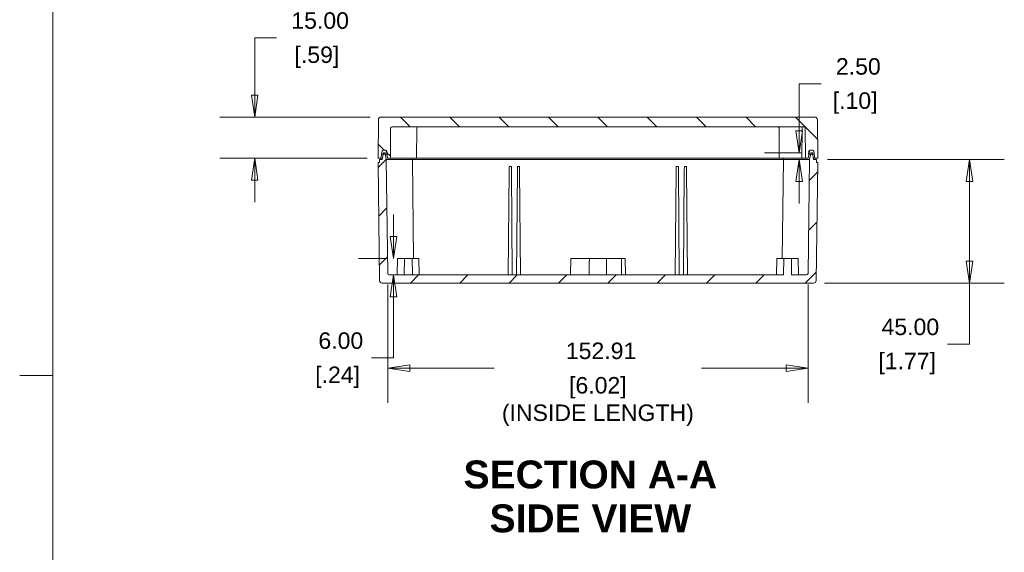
# Model space of a CAD drawing. Header units: millimetres. Extents: x 18 to 1100, y 18 to 846.
# Tile 2 of 9: x 18 to 376, y 367 to 561. Entities that reach past the tile are written whole.
import ezdxf

# ---------------------------------------------------------------- set-up
doc = ezdxf.new("R2010")
doc.units = ezdxf.units.MM
doc.header["$LTSCALE"] = 4
for name, color, linetype, lineweight in [('Dimension (ANSI)', 7, 'Continuous', 9), ('Hatch (ANSI)', 7, 'Continuous', 9), ('Sketch Geometry (ANSI)', 7, 'Continuous', 9), ('Symbol (ANSI)', 7, 'Continuous', 9), ('Visible (ANSI)', 7, 'Continuous', 9)]:
    doc.layers.add(name, color=color, linetype=linetype, lineweight=lineweight)
doc.styles.add('Label Text (ANSI)', font='arialbd.ttf')
doc.styles.add('Note Text (ANSI)', font='arial.ttf')
doc.dimstyles.new('Default - mm (ANSI)', dxfattribs={"dimscale": 4, "dimtxt": 1.5, "dimasz": 2, "dimexe": 3.175, "dimexo": 1, "dimgap": 0.8, "dimtad": 0, "dimtih": 1, "dimtoh": 1, "dimrnd": 1e-08, "dimzin": 4, "dimdsep": 46, "dimtxsty": 'Note Text (ANSI)', "dimblk": 'Filled-1', "dimcen": 0.09, "dimdle": 10, "dimclrd": 256, "dimclre": 256, "dimclrt": 256, "dimadec": 1, "dimazin": 0, "dimtfac": 2.032, "dimtofl": 0, "dimtmove": 0, "dimatfit": 3, "dimfxl": 1, "dimtolj": 1, "dimtzin": 0, "dimlwd": -1, "dimlwe": -1, "dimarcsym": 0})

# ---------------------------------------------------------------- blocks, each defined once
blk = doc.blocks.new('Filled-1')
at = {"color": 0}
for p, q in [((0, 0), (-1, 0.15)), ((-1, 0.15), (-1, -0.15)), ((-1, 0), (0, 0)), ((-1, -0.15), (0, 0))]:
    blk.add_line(p, q, dxfattribs=at)
at = {"color": 0, "flags": 128}
blk.add_lwpolyline([(-1, -0.15), (0, 0), (-1, 0.15), (-1, -0.15)], dxfattribs=at)
at = {"color": 0}
blk.add_solid([(-1, -0.15), (0, 0), (-1, 0.15), (-1, -0.15)], dxfattribs=at)
blk = doc.blocks.new('*D18')
at = {"layer": 'Defpoints', "color": 0, "transparency": 16777216}
for p in [(307.87, 510.46), (306.79, 465.46), (363.55, 465.46)]:
    blk.add_point(p, dxfattribs=at)
at = {"layer": 'Dimension (ANSI)', "transparency": 16777216}
for p, q in [((311.87, 510.46), (376.25, 510.46)), ((363.55, 502.46), (363.55, 473.46)), ((310.79, 465.46), (376.25, 465.46)), ((363.55, 465.46), (363.55, 443.26)), ((363.55, 443.26), (355.55, 443.26))]:
    blk.add_line(p, q, dxfattribs=at)
at = {"layer": 'Dimension (ANSI)', "transparency": 16777216, "xscale": 8, "yscale": 8, "zscale": 8}
for p, rotation in [((363.55, 510.46), 90), ((363.55, 465.46), 270)]:
    blk.add_blockref('Filled-1', p, dxfattribs=dict(at, rotation=rotation))
at = {"layer": 'Dimension (ANSI)', "transparency": 16777216, "char_height": 6, "attachment_point": 5, "style": 'Note Text (ANSI)'}
for s, insert in [('\\A1; 45.00', (340.9, 449.52)), ('\\A1;[1.77]', (340.9, 436.21))]:
    blk.add_mtext(s, dxfattribs=dict(at, insert=insert))
blk = doc.blocks.new('*D19')
at = {"layer": 'Defpoints', "color": 0, "transparency": 16777216}
for p in [(149.49, 525.96), (103.5, 510.96), (148.37, 510.96)]:
    blk.add_point(p, dxfattribs=at)
at = {"layer": 'Dimension (ANSI)', "transparency": 16777216}
for p, q in [((103.5, 533.96), (103.5, 554.81)), ((103.5, 554.81), (111.5, 554.81)), ((145.49, 525.96), (90.8, 525.96)), ((144.37, 510.96), (90.8, 510.96)), ((103.5, 502.96), (103.5, 494.96))]:
    blk.add_line(p, q, dxfattribs=at)
at = {"layer": 'Dimension (ANSI)', "transparency": 16777216, "xscale": 8, "yscale": 8, "zscale": 8}
for p, rotation in [((103.5, 525.96), 270), ((103.5, 510.96), 90)]:
    blk.add_blockref('Filled-1', p, dxfattribs=dict(at, rotation=rotation))
at = {"layer": 'Dimension (ANSI)', "transparency": 16777216, "char_height": 6, "attachment_point": 5, "style": 'Note Text (ANSI)'}
for s, insert in [('\\A1; 15.00', (126.15, 561.08)), ('\\A1;[.59]', (126.15, 547.77))]:
    blk.add_mtext(s, dxfattribs=dict(at, insert=insert))
blk = doc.blocks.new('*D41')
at = {"layer": 'Defpoints', "color": 0, "transparency": 16777216}
for p in [(151.91, 468.96), (304.83, 468.96), (304.83, 434.54)]:
    blk.add_point(p, dxfattribs=at)
at = {"layer": 'Dimension (ANSI)', "transparency": 16777216}
for p, q in [((151.91, 464.96), (151.91, 421.84)), ((304.83, 464.96), (304.83, 421.84)), ((159.91, 434.54), (190.65, 434.54)), ((296.83, 434.54), (266.09, 434.54))]:
    blk.add_line(p, q, dxfattribs=at)
at = {"layer": 'Dimension (ANSI)', "transparency": 16777216, "xscale": 8, "yscale": 8, "zscale": 8, "rotation": 180}
blk.add_blockref('Filled-1', (151.91, 434.54), dxfattribs=at)
at = {"layer": 'Dimension (ANSI)', "transparency": 16777216, "xscale": 8, "yscale": 8, "zscale": 8}
blk.add_blockref('Filled-1', (304.83, 434.54), dxfattribs=at)
at = {"layer": 'Dimension (ANSI)', "transparency": 16777216, "char_height": 6, "attachment_point": 5, "style": 'Note Text (ANSI)'}
for s, insert in [('\\A1; 152.91', (228.37, 440.8)), ('\\A1;[6.02]{\\P(INSIDE LENGTH)}', (228.37, 422.39))]:
    blk.add_mtext(s, dxfattribs=dict(at, insert=insert))
blk = doc.blocks.new('*D42')
at = {"layer": 'Defpoints', "color": 0, "transparency": 16777216}
for p in [(301.65, 512.96), (306.43, 512.96), (306.87, 510.46)]:
    blk.add_point(p, dxfattribs=at)
at = {"layer": 'Dimension (ANSI)', "transparency": 16777216}
for p, q in [((301.65, 520.96), (301.65, 538.1)), ((301.65, 538.1), (309.65, 538.1)), ((302.43, 512.96), (288.95, 512.96)), ((302.87, 510.46), (288.95, 510.46)), ((301.65, 502.46), (301.65, 494.46))]:
    blk.add_line(p, q, dxfattribs=at)
at = {"layer": 'Dimension (ANSI)', "transparency": 16777216, "xscale": 8, "yscale": 8, "zscale": 8}
for p, rotation in [((301.65, 512.96), 270), ((301.65, 510.46), 90)]:
    blk.add_blockref('Filled-1', p, dxfattribs=dict(at, rotation=rotation))
at = {"layer": 'Dimension (ANSI)', "transparency": 16777216, "char_height": 6, "attachment_point": 5, "style": 'Note Text (ANSI)'}
for s, insert in [('\\A1; 2.50', (321.97, 544.37)), ('\\A1;[.10]', (321.97, 531.06))]:
    blk.add_mtext(s, dxfattribs=dict(at, insert=insert))
blk = doc.blocks.new('*D43')
at = {"layer": 'Defpoints', "color": 0, "transparency": 16777216}
for p in [(154, 474.46), (155.48, 474.46), (152.41, 468.46)]:
    blk.add_point(p, dxfattribs=at)
at = {"layer": 'Dimension (ANSI)', "transparency": 16777216}
for p, q in [((154, 482.46), (154, 490.46)), ((151.48, 474.46), (141.3, 474.46)), ((156.41, 468.46), (166.7, 468.46)), ((154, 460.46), (154, 438.26)), ((154, 438.26), (146, 438.26))]:
    blk.add_line(p, q, dxfattribs=at)
at = {"layer": 'Dimension (ANSI)', "transparency": 16777216, "xscale": 8, "yscale": 8, "zscale": 8}
for p, rotation in [((154, 474.46), 270), ((154, 468.46), 90)]:
    blk.add_blockref('Filled-1', p, dxfattribs=dict(at, rotation=rotation))
at = {"layer": 'Dimension (ANSI)', "transparency": 16777216, "char_height": 6, "attachment_point": 5, "style": 'Note Text (ANSI)'}
for s, insert in [('\\A1; 6.00', (133.68, 444.52)), ('\\A1;[.24]', (133.68, 431.21))]:
    blk.add_mtext(s, dxfattribs=dict(at, insert=insert))
blk = doc.blocks.new('Borders Hammond border')
at = {"layer": 'Sketch Geometry (ANSI)'}
for p, q in [((7.5, 208.4), (7.5, 7.5)), ((7.5, 107.95), (4.5, 107.95))]:
    blk.add_line(p, q, dxfattribs=at)

msp = doc.modelspace()

# ---------------------------------------------------------------- hatches: boundary and pattern name
at = {"layer": 'Hatch (ANSI)'}
h = msp.add_hatch(dxfattribs=at)
h.set_pattern_fill('ANSI31', color=256, scale=101.6, angle=90.00021, style=0)
h.set_pattern_definition([(135.0002, (0, 0), (-8.98022, -8.9803), [])])
edge = h.paths.add_edge_path()
edge.add_ellipse((150.3193, 513.4647), major_axis=(0.0868, 0.4924), ratio=1, start_angle=10, end_angle=90)
edge.add_line((149.8269, 513.5515), (149.6353, 512.4647))
edge.add_line((149.6353, 512.4647), (149.3708, 510.9647))
edge.add_line((149.3708, 510.9647), (148.3708, 510.9647))
edge.add_line((148.3708, 510.9647), (148.493, 524.9734))
edge.add_ellipse((149.493, 524.9647), major_axis=(-1, 0), ratio=1, start_angle=270, end_angle=359.5, ccw=False)
edge.add_line((149.493, 525.9647), (307.2485, 525.9647))
edge.add_ellipse((307.2485, 524.9647), major_axis=(-0.0087, 1), ratio=1, start_angle=270, end_angle=359.5, ccw=False)
edge.add_line((308.2485, 524.9734), (308.3708, 510.9647))
edge.add_line((308.3708, 510.9647), (307.3708, 510.9647))
edge.add_line((307.3708, 510.9647), (307.1063, 512.4647))
edge.add_line((307.1063, 512.4647), (306.9146, 513.5515))
edge.add_ellipse((306.4222, 513.4647), major_axis=(0.5, 0), ratio=1, start_angle=10, end_angle=90)
edge.add_line((306.4222, 513.9647), (305.8193, 513.9647))
edge.add_ellipse((305.8193, 513.4647), major_axis=(0.0868, 0.4924), ratio=1, start_angle=10, end_angle=90)
edge.add_line((305.3269, 513.5515), (305.1353, 512.4647))
edge.add_line((305.1353, 512.4647), (304.8708, 510.9647))
edge.add_line((304.8708, 510.9647), (303.8708, 510.9647))
edge.add_line((303.8708, 510.9647), (303.7747, 521.9691))
edge.add_ellipse((303.2747, 521.9647), major_axis=(0.5, 0), ratio=1, start_angle=0.5, end_angle=90)
edge.add_line((303.2747, 522.4647), (153.4668, 522.4647))
edge.add_ellipse((153.4668, 521.9647), major_axis=(0.0044, 0.5), ratio=1, start_angle=0.5, end_angle=90)
edge.add_line((152.9668, 521.9691), (152.8708, 510.9647))
edge.add_line((152.8708, 510.9647), (151.8708, 510.9647))
edge.add_line((151.8708, 510.9647), (151.6063, 512.4647))
edge.add_line((151.6063, 512.4647), (151.4146, 513.5515))
edge.add_ellipse((150.9222, 513.4647), major_axis=(0.5, 0), ratio=1, start_angle=10, end_angle=90)
edge.add_line((150.9222, 513.9647), (150.3193, 513.9647))
h = msp.add_hatch(dxfattribs=at)
h.set_pattern_fill('ANSI31', color=256, scale=101.6, style=0)
h.set_pattern_definition([(45, (0, 0), (-8.98026, 8.98026), [])])
edge = h.paths.add_edge_path()
edge.add_line((148.8708, 510.4647), (148.8577, 509.4647))
edge.add_line((148.8577, 509.4647), (148.3839, 509.4647))
edge.add_line((148.3839, 509.4647), (148.9469, 466.4516))
edge.add_ellipse((149.9468, 466.4647), major_axis=(0.0131, -0.9999), ratio=1, start_angle=270, end_angle=359.25)
edge.add_line((149.9468, 465.4647), (306.7947, 465.4647))
edge.add_ellipse((306.7947, 466.4647), major_axis=(1, 0), ratio=1, start_angle=270, end_angle=359.25)
edge.add_line((307.7946, 466.4516), (308.3577, 509.4647))
edge.add_line((308.3577, 509.4647), (307.8839, 509.4647))
edge.add_line((307.8839, 509.4647), (307.8708, 510.4647))
edge.add_line((307.8708, 510.4647), (306.8708, 510.4647))
edge.add_line((306.8708, 510.4647), (306.5181, 512.4647))
edge.add_line((306.5181, 512.4647), (306.4299, 512.9647))
edge.add_line((306.4299, 512.9647), (305.8116, 512.9647))
edge.add_line((305.8116, 512.9647), (305.7234, 512.4647))
edge.add_line((305.7234, 512.4647), (305.3708, 510.4647))
edge.add_line((305.3708, 510.4647), (304.8274, 468.9582))
edge.add_ellipse((304.3275, 468.9647), major_axis=(-0.0065, -0.5), ratio=1, start_angle=0.75, end_angle=90, ccw=False)
edge.add_line((304.3275, 468.4647), (298.87, 468.4647))
edge.add_line((298.87, 468.4647), (298.7653, 474.4647))
edge.add_line((298.7653, 474.4647), (295.9755, 474.4647))
edge.add_line((295.9755, 474.4647), (295.8708, 468.4647))
edge.add_line((295.8708, 468.4647), (160.8707, 468.4647))
edge.add_line((160.8707, 468.4647), (160.766, 474.4647))
edge.add_line((160.766, 474.4647), (157.9762, 474.4647))
edge.add_line((157.9762, 474.4647), (157.8715, 468.4647))
edge.add_line((157.8715, 468.4647), (152.4141, 468.4647))
edge.add_ellipse((152.4141, 468.9647), major_axis=(-0.5, 0), ratio=1, start_angle=0.75, end_angle=90, ccw=False)
edge.add_line((151.9141, 468.9582), (151.3708, 510.4647))
edge.add_line((151.3708, 510.4647), (151.0181, 512.4647))
edge.add_line((151.0181, 512.4647), (150.9299, 512.9647))
edge.add_line((150.9299, 512.9647), (150.3116, 512.9647))
edge.add_line((150.3116, 512.9647), (150.2234, 512.4647))
edge.add_line((150.2234, 512.4647), (149.8708, 510.4647))
edge.add_line((149.8708, 510.4647), (148.8708, 510.4647))
h = msp.add_hatch(dxfattribs=at)
h.set_pattern_fill('ANSI31', color=256, scale=101.6, angle=14.999978, style=0)
h.set_pattern_definition([(60, (0, 0), (-10.99852, 6.35), [])])
edge = h.paths.add_edge_path()
edge.add_ellipse((305.6415, 513.4647), major_axis=(-0.5, 0), ratio=1, start_angle=270, end_angle=350)
edge.add_line((305.1491, 513.5515), (304.9575, 512.4647))
edge.add_line((304.9575, 512.4647), (305.1353, 512.4647))
edge.add_line((305.1353, 512.4647), (305.7234, 512.4647))
edge.add_line((305.7234, 512.4647), (306.5181, 512.4647))
edge.add_line((306.5181, 512.4647), (307.1063, 512.4647))
edge.add_line((307.1063, 512.4647), (306.9146, 513.5515))
edge.add_ellipse((306.4222, 513.4647), major_axis=(-0.0868, 0.4924), ratio=1, start_angle=270, end_angle=350)
edge.add_line((306.4222, 513.9647), (305.8193, 513.9647))
edge.add_line((305.8193, 513.9647), (305.6415, 513.9647))
edge = h.paths.add_edge_path()
edge.add_ellipse((151.1, 513.4647), major_axis=(-0.0868, 0.4924), ratio=1, start_angle=270, end_angle=350)
edge.add_line((151.1, 513.9647), (150.9222, 513.9647))
edge.add_line((150.9222, 513.9647), (150.3193, 513.9647))
edge.add_ellipse((150.3193, 513.4647), major_axis=(-0.5, 0), ratio=1, start_angle=270, end_angle=350)
edge.add_line((149.8269, 513.5515), (149.6353, 512.4647))
edge.add_line((149.6353, 512.4647), (150.2234, 512.4647))
edge.add_line((150.2234, 512.4647), (151.0181, 512.4647))
edge.add_line((151.0181, 512.4647), (151.6063, 512.4647))
edge.add_line((151.6063, 512.4647), (151.7841, 512.4647))
edge.add_line((151.7841, 512.4647), (151.5924, 513.5515))

# ---------------------------------------------------------------- linework, layer by layer
at = {"layer": 'Visible (ANSI)'}
for p, q in [((148.493, 524.9734), (148.3708, 510.9647)), ((307.2485, 525.9647), (149.493, 525.9647)), ((308.3708, 510.9647), (308.2485, 524.9734)), ((152.8708, 510.9647), (152.9668, 521.9691)), ((153.4668, 522.4647), (303.2747, 522.4647)), ((162.3708, 510.9647), (162.4668, 521.9691)), ((294.3708, 510.9647), (294.2747, 521.9691)), ((302.5708, 510.9647), (302.6667, 521.9604)), ((302.6711, 522.4647), (302.6667, 521.9604)), ((303.7747, 521.9691), (303.8708, 510.9647)), ((149.3708, 510.9647), (149.8269, 513.5515)), ((149.8269, 513.5515), (149.6353, 512.4647)), ((149.6353, 512.4647), (151.7841, 512.4647)), ((150.3116, 512.9647), (149.8708, 510.4647)), ((150.9299, 512.9647), (150.3116, 512.9647)), ((151.1, 513.9647), (150.3193, 513.9647)), ((150.3193, 513.9647), (150.9222, 513.9647)), ((151.3708, 510.4647), (150.9299, 512.9647)), ((151.4146, 513.5515), (151.8708, 510.9647)), ((151.7841, 512.4647), (151.5924, 513.5515)), ((304.8708, 510.9647), (305.3269, 513.5515)), ((305.1491, 513.5515), (304.9575, 512.4647)), ((304.9575, 512.4647), (307.1063, 512.4647)), ((305.8116, 512.9647), (305.3708, 510.4647)), ((306.4222, 513.9647), (305.6415, 513.9647)), ((306.4299, 512.9647), (305.8116, 512.9647)), ((305.8193, 513.9647), (306.4222, 513.9647)), ((306.8708, 510.4647), (306.4299, 512.9647)), ((307.1063, 512.4647), (306.9146, 513.5515)), ((306.9146, 513.5515), (307.3708, 510.9647)), ((148.3708, 510.9647), (149.3708, 510.9647)), ((148.8577, 509.4647), (148.3839, 509.4647)), ((148.3839, 509.4647), (148.9469, 466.4516)), ((148.8708, 510.4647), (148.8577, 509.4647)), ((149.8708, 510.4647), (148.8708, 510.4647)), ((149.9589, 510.9647), (149.3708, 510.9647)), ((151.9141, 468.9582), (151.3708, 510.4647)), ((151.3708, 510.4647), (154.3708, 510.4647)), ((151.8708, 510.9647), (152.8708, 510.9647)), ((154.3708, 510.9647), (152.8708, 510.9647)), ((154.8708, 510.9647), (154.3708, 510.9647)), ((154.3708, 510.4647), (154.8708, 510.4647)), ((154.8708, 510.9647), (162.3708, 510.9647)), ((160.8708, 510.4647), (154.8708, 510.4647)), ((160.8708, 510.4647), (160.7826, 510.9647)), ((160.8708, 510.4647), (163.8708, 510.4647)), ((160.8708, 510.4647), (161.342, 474.4647)), ((163.8708, 510.9647), (162.3708, 510.9647)), ((292.8708, 510.9647), (163.8708, 510.9647)), ((163.8708, 510.4647), (292.8708, 510.4647)), ((294.3708, 510.9647), (292.8708, 510.9647)), ((292.8708, 510.4647), (295.8708, 510.4647)), ((294.3708, 510.9647), (301.8708, 510.9647)), ((295.8708, 510.4647), (295.3995, 474.4647)), ((295.8708, 510.4647), (295.9589, 510.9647)), ((301.8708, 510.4647), (295.8708, 510.4647)), ((302.3708, 510.9647), (301.8708, 510.9647)), ((301.8708, 510.4647), (302.3708, 510.4647)), ((302.5708, 510.9647), (302.3708, 510.9647)), ((302.3708, 510.4647), (305.3708, 510.4647)), ((303.8708, 510.9647), (302.5708, 510.9647)), ((303.8708, 510.9647), (304.8708, 510.9647)), ((305.3708, 510.4647), (304.8274, 468.9582)), ((307.3708, 510.9647), (306.7826, 510.9647)), ((307.8708, 510.4647), (306.8708, 510.4647)), ((307.3708, 510.9647), (308.3708, 510.9647)), ((307.7946, 466.4516), (308.3577, 509.4647)), ((307.8839, 509.4647), (307.8708, 510.4647)), ((308.3577, 509.4647), (307.8839, 509.4647)), ((195.7458, 468.4647), (196.0775, 506.4778)), ((196.0775, 506.4778), (196.0905, 507.9647)), ((196.9011, 507.9647), (196.0905, 507.9647)), ((196.9011, 507.9647), (196.914, 506.4778)), ((197.2458, 468.4647), (196.914, 506.4778)), ((198.7458, 468.4647), (199.0775, 506.4778)), ((199.0775, 506.4778), (199.0905, 507.9647)), ((199.9011, 507.9647), (199.0905, 507.9647)), ((199.9011, 507.9647), (199.914, 506.4778)), ((200.2458, 468.4647), (199.914, 506.4778)), ((256.4958, 468.4647), (256.8275, 506.4778)), ((256.8275, 506.4778), (256.8405, 507.9647)), ((257.6511, 507.9647), (256.8405, 507.9647)), ((257.6511, 507.9647), (257.664, 506.4778)), ((257.9958, 468.4647), (257.664, 506.4778)), ((259.4958, 468.4647), (259.8275, 506.4778)), ((259.8275, 506.4778), (259.8405, 507.9647)), ((260.6511, 507.9647), (259.8405, 507.9647)), ((260.6511, 507.9647), (260.664, 506.4778)), ((260.9958, 468.4647), (260.664, 506.4778)), ((155.4755, 474.4647), (155.3708, 468.4647)), ((155.4755, 474.4647), (157.9755, 474.4647)), ((157.9755, 474.4647), (157.8708, 468.4647)), ((157.9762, 474.4647), (157.8715, 468.4647)), ((157.9762, 474.4647), (157.9755, 474.4647)), ((160.766, 474.4647), (157.9762, 474.4647)), ((160.8707, 468.4647), (160.766, 474.4647)), ((160.766, 474.4647), (160.766, 474.4647)), ((160.766, 474.4647), (163.266, 474.4647)), ((160.8708, 468.4647), (160.766, 474.4647)), ((160.766, 474.4647), (160.8708, 468.4647)), ((163.266, 474.4647), (163.3708, 468.4647)), ((218.4755, 474.4647), (218.3708, 468.4647)), ((218.4755, 474.4647), (219.8711, 474.4647)), ((225.2749, 474.4647), (219.8711, 474.4647)), ((225.2749, 474.4647), (231.4672, 474.4647)), ((236.9706, 474.4647), (231.4672, 474.4647)), ((236.9706, 474.4647), (238.266, 474.4647)), ((238.266, 474.4647), (238.3708, 468.4647)), ((293.4755, 474.4647), (293.3708, 468.4647)), ((293.4755, 474.4647), (295.9755, 474.4647)), ((295.9755, 474.4647), (295.8708, 468.4647)), ((295.8708, 468.4647), (295.9755, 474.4647)), ((295.9755, 474.4647), (295.8708, 468.4647)), ((298.7653, 474.4647), (295.9755, 474.4647)), ((295.9755, 474.4647), (295.9755, 474.4647)), ((298.87, 468.4647), (298.7653, 474.4647)), ((298.766, 474.4647), (298.7653, 474.4647)), ((298.766, 474.4647), (301.266, 474.4647)), ((298.766, 474.4647), (298.8708, 468.4647)), ((301.266, 474.4647), (301.3708, 468.4647)), ((157.8715, 468.4647), (152.4141, 468.4647)), ((295.8708, 468.4647), (160.8707, 468.4647)), ((304.3275, 468.4647), (298.87, 468.4647)), ((149.9468, 465.4647), (306.7947, 465.4647))]:
    msp.add_line(p, q, dxfattribs=at)
for centre, radius, start, end in [((149.493, 524.9647), 1, 90, 179.5), ((307.2485, 524.9647), 1, 0.5, 90), ((153.4668, 521.9647), 0.5, 90, 179.5), ((162.9668, 521.9647), 0.5, 90, 179.5), ((293.7747, 521.9647), 0.5, 0.5, 90), ((303.2747, 521.9647), 0.5, 0.5, 90), ((150.3193, 513.4647), 0.5, 90, 170), ((150.3193, 513.4647), 0.5, 90, 170), ((150.9222, 513.4647), 0.5, 10, 90), ((151.1, 513.4647), 0.5, 10, 90), ((305.6415, 513.4647), 0.5, 90, 170), ((305.8193, 513.4647), 0.5, 90, 170), ((306.4222, 513.4647), 0.5, 10, 90), ((306.4222, 513.4647), 0.5, 10, 90), ((149.9468, 466.4647), 1, 180.75, 270), ((152.4141, 468.9647), 0.5, 180.75, 270), ((304.3275, 468.9647), 0.5, 270, 359.25), ((306.7947, 466.4647), 1, 270, 359.25)]:
    msp.add_arc(centre, radius, start, end, dxfattribs=at)
for points in [[(225.208, 468.4647), (225.2414, 471.4968), (225.2749, 474.4647)], [(231.5342, 468.4647), (231.5007, 471.4968), (231.4672, 474.4647)]]:
    msp.add_open_spline(points, degree=2, dxfattribs=at)
msp.add_rational_spline([(236.9743, 468.4647), (236.9725, 471.5191), (236.9706, 474.4647)], [1.00000000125, 1.00000000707, 1.0000000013], degree=2, dxfattribs=at)

# ---------------------------------------------------------------- block references
at = {"xscale": 4, "yscale": 4, "zscale": 4}
msp.add_blockref('Borders Hammond border', (0, 0), dxfattribs=at)

# ---------------------------------------------------------------- texts
at = {"layer": 'Symbol (ANSI)', "char_height": 10.16, "attachment_point": 7, "style": 'Label Text (ANSI)'}
for s, insert in [('SECTION A-A', (179.514, 390.588)), ('SIDE VIEW', (188.9731, 374.5992))]:
    msp.add_mtext(s, dxfattribs=dict(at, insert=insert))

# ---------------------------------------------------------------- dimensions: what is measured, and where the dimension line sits
at = {"layer": 'Dimension (ANSI)'}
for base, p1, p2, angle, text, override, picture, middle in [((103.5009, 510.9647), (149.493, 525.9647), (148.3708, 510.9647), 90, ' <>\\X[.59]', {"dimgap": 0.8, "dimdec": 2, "dimpost": '\\X', "dimtol": 0, "dimlim": 0, "dimtp": 0, "dimtm": 0, "dimtdec": 2, "dimatfit": 1}, '*D19', (126.1525, 554.8131)), ((301.646, 512.9647), (306.8708, 510.4647), (306.4299, 512.9647), 90, ' <>\\X[.10]', {"dimgap": 0.8, "dimdec": 2, "dimpost": '\\X', "dimtol": 0, "dimlim": 0, "dimtp": 0, "dimtm": 0, "dimtdec": 2, "dimatfit": 1}, '*D42', (321.9667, 538.1022)), ((363.5522, 465.4647), (307.8708, 510.4647), (306.7947, 465.4647), 90, ' <>\\X[1.77]', {"dimgap": 0.8, "dimdec": 2, "dimpost": '\\X', "dimtol": 0, "dimlim": 0, "dimtp": 0, "dimtm": 0, "dimtdec": 2, "dimatfit": 2}, '*D18', (340.9006, 443.2565)), ((153.9961, 474.4647), (152.4141, 468.4647), (155.4755, 474.4647), 90, ' <>\\X[.24]', {"dimgap": 0.8, "dimdec": 2, "dimpost": '\\X', "dimtol": 0, "dimlim": 0, "dimtp": 0, "dimtm": 0, "dimtdec": 2, "dimatfit": 1}, '*D43', (133.6753, 438.2565)), ((304.8274, 434.536), (151.9141, 468.9582), (304.8274, 468.9582), 180, ' <>\\X[6.02]{\\P(INSIDE LENGTH)}', {"dimgap": 0.8, "dimtih": 0, "dimtoh": 0, "dimdec": 2, "dimpost": '\\X', "dimtol": 0, "dimlim": 0, "dimtp": 0, "dimtm": 0, "dimtdec": 2, "dimatfit": 1}, '*D41', (228.3708, 434.536))]:
    dim = msp.add_linear_dim(base=base, p1=p1, p2=p2, angle=angle, text=text, dimstyle='Default - mm (ANSI)', override=override, dxfattribs=at)
    dim.commit()
    dim.dimension.update_dxf_attribs({"geometry": picture, "text_midpoint": middle, "dimtype": 160})

doc.saveas('drawing.dxf')
